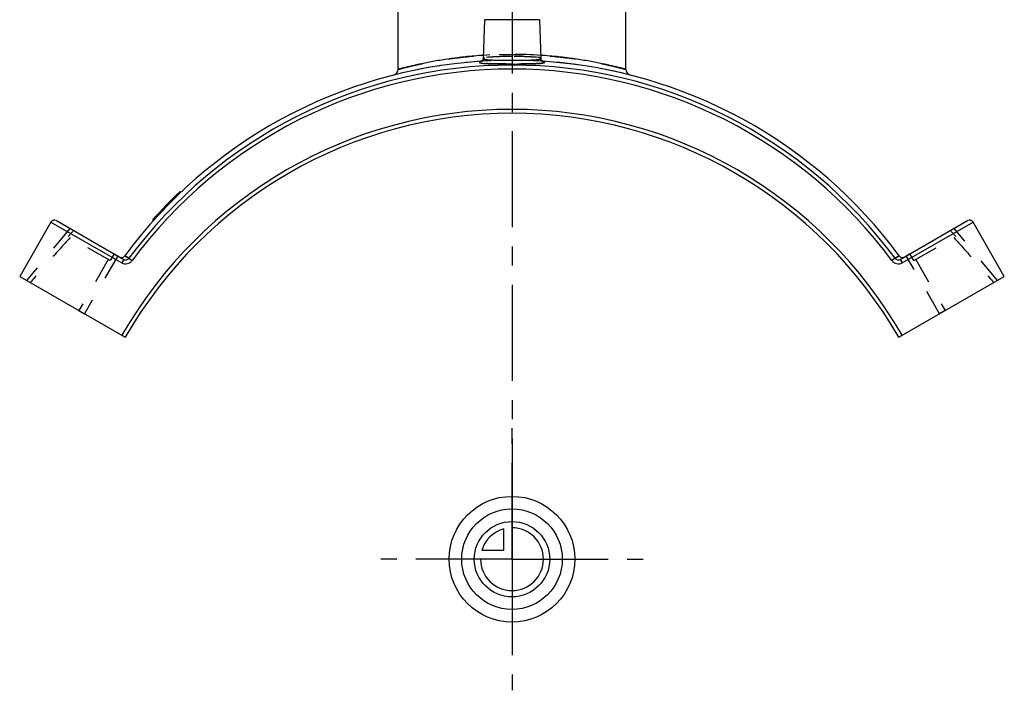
# Model space of a CAD drawing. Header units: millimetres. Extents: x 375 to 625, y 325 to 663.
# Tile 1 of 6: x 375 to 625, y 325 to 496. Entities that reach past the tile are written whole.
import ezdxf

# ---------------------------------------------------------------- set-up
doc = ezdxf.new("R2010")
doc.units = ezdxf.units.MM
doc.header["$LTSCALE"] = 65.185185
doc.linetypes.add('CENTER', pattern=[0.6, 0.375, -0.075, 0.075, -0.075])
doc.linetypes.add('HIDDEN', pattern=[0.2, 0.1, -0.1])
doc.layers.get('0').update_dxf_attribs({"linetype": 'CONTINUOUS'})
for name, color, linetype in [('ACHSEN_S', 7, 'CONTINUOUS'), ('DEFAULT_2', 8, 'HIDDEN'), ('FLAECHEN', 7, 'CONTINUOUS'), ('KONST.EL_MIT_GEO', 7, 'CONTINUOUS'), ('KURVEN', 7, 'CONTINUOUS')]:
    doc.layers.add(name, color=color, linetype=linetype)

msp = doc.modelspace()

# ---------------------------------------------------------------- linework, layer by layer
at = {"color": 7, "linetype": 'Continuous'}
for centre, radius, start, end in [((500, 362.75), 122.5, 93.7207, 143.5912), ((500, 362.75), 122.5, 36.4088, 86.2793), ((400.61, 436.05), 1, 240.1456, 323.5912), ((599.39, 436.05), 1, 216.4088, 299.8544)]:
    msp.add_arc(centre, radius, start, end, dxfattribs=at)
at = {"layer": 'ACHSEN_S', "color": 2, "linetype": 'CENTER'}
msp.add_line((500, 662.75), (500, 337.25), dxfattribs=at)
at = {"layer": 'DEFAULT_2', "color": 8, "linetype": 'HIDDEN'}
for p, q in [((397.2, 434.55), (389.73, 421.54)), ((399.62, 435.47), (391.15, 420.72)), ((397.7, 434.26), (397.2, 434.55)), ((398.7, 435.99), (397.7, 434.26)), ((398.7, 435.99), (399.62, 435.47)), ((601.3, 435.99), (600.38, 435.47)), ((608.85, 420.72), (600.38, 435.47)), ((602.3, 434.26), (601.3, 435.99)), ((602.3, 434.26), (602.8, 434.55)), ((602.8, 434.55), (610.27, 421.54)), ((389.73, 421.54), (391.15, 420.72)), ((610.27, 421.54), (608.85, 420.72))]:
    msp.add_line(p, q, dxfattribs=at)
at = {"layer": 'FLAECHEN', "color": 7, "linetype": 'Continuous'}
for p, q in [((471, 482.94), (471, 535.05)), ((492.97, 495.58), (492.62, 485.72)), ((507.03, 495.58), (507.38, 485.72))]:
    msp.add_line(p, q, dxfattribs=at)
at = {"layer": 'FLAECHEN', "color": 8, "linetype": 'HIDDEN'}
msp.add_line((529, 482.94), (529, 499.75), dxfattribs=at)
at = {"layer": 'FLAECHEN', "color": 2, "linetype": 'CENTER'}
for q in [(500, 391.62), (466.62, 358.25), (533.38, 358.25), (500, 324.88)]:
    msp.add_line((500, 358.25), q, dxfattribs=at)
at = {"layer": 'KONST.EL_MIT_GEO', "color": 7, "linetype": 'Continuous'}
for p, q in [((471, 482.94), (471, 505.25)), ((529, 482.94), (529, 505.25)), ((507.03, 495.58), (492.97, 495.58)), ((507.38, 485.72), (507.38, 485.72)), ((415.73, 451.66), (415.52, 451.88)), ((414.96, 450.93), (414.76, 451.15)), ((382.64, 444.06), (374.68, 430.18)), ((382.64, 444.06), (400.68, 433.71)), ((384.01, 444.43), (401.18, 434.57)), ((408.75, 444.48), (408.54, 444.7)), ((408.93, 444.68), (408.72, 444.9)), ((598.82, 434.57), (615.99, 444.43)), ((599.32, 433.71), (617.36, 444.06)), ((625.32, 430.18), (617.36, 444.06)), ((401.18, 434.57), (400.68, 433.71)), ((402.49, 434.84), (401.41, 435.46)), ((402.49, 434.84), (403.29, 434.25)), ((597.51, 434.84), (596.71, 434.25)), ((598.59, 435.46), (597.51, 434.84)), ((598.82, 434.57), (599.32, 433.71)), ((374.68, 430.18), (401.56, 414.75)), ((598.44, 414.75), (625.32, 430.18))]:
    msp.add_line(p, q, dxfattribs=at)
at = {"layer": 'KONST.EL_MIT_GEO', "color": 8, "linetype": 'HIDDEN'}
for p, q in [((492.26, 485.03), (492.26, 485.02)), ((492.62, 485.72), (492.62, 485.72)), ((507.76, 485.01), (507.76, 485.01)), ((507.76, 485.01), (507.76, 485.01)), ((415.24, 451.19), (415.03, 451.41)), ((415.25, 451.2), (415.05, 451.42)), ((415.34, 451.29), (415.14, 451.51)), ((412.8, 448.78), (412.59, 449)), ((412.96, 448.95), (412.75, 449.17)), ((412.96, 448.95), (412.76, 449.17)), ((412.98, 448.97), (412.78, 449.19)), ((414.1, 450.08), (413.89, 450.3)), ((414.56, 450.54), (414.36, 450.76)), ((414.57, 450.54), (414.37, 450.76)), ((414.58, 450.56), (414.38, 450.78)), ((414.77, 450.74), (414.57, 450.96)), ((414.91, 450.87), (414.7, 451.09)), ((410.17, 446.04), (409.97, 446.26)), ((410.28, 446.15), (410.07, 446.37)), ((410.3, 446.18), (410.1, 446.4)), ((410.5, 446.39), (410.3, 446.61)), ((410.56, 446.45), (410.35, 446.67)), ((411.32, 447.26), (411.11, 447.48)), ((411.38, 447.33), (411.18, 447.55)), ((411.38, 447.32), (411.18, 447.54)), ((411.43, 447.38), (411.23, 447.6)), ((411.71, 447.67), (411.5, 447.89)), ((412.1, 448.08), (411.9, 448.3)), ((412.24, 448.22), (412.04, 448.44)), ((412.3, 448.28), (412.1, 448.5)), ((409.11, 444.87), (408.9, 445.09)), ((409.13, 444.9), (408.92, 445.12)), ((409.2, 444.98), (409, 445.2)), ((409.51, 445.32), (409.3, 445.54)), ((409.77, 445.6), (409.56, 445.82)), ((409.89, 445.74), (409.69, 445.96)), ((409.93, 445.78), (409.73, 446)), ((387.48, 442.44), (376.41, 429.18)), ((623.59, 429.18), (612.52, 442.44)), ((397.7, 434.26), (387.04, 440.38)), ((602.3, 434.26), (612.96, 440.38)), ((401.41, 435.46), (402.49, 434.84)), ((597.51, 434.84), (598.59, 435.46))]:
    msp.add_line(p, q, dxfattribs=at)
for points in [[(492.26, 485.02), (492.25, 485.02), (492.24, 485.01), (492.24, 485.01), (492.24, 485.01), (492.24, 485.01), (492.25, 485.02), (492.27, 485.02), (492.29, 485.03), (492.31, 485.04), (492.32, 485.04)], [(507.68, 485.04), (507.69, 485.04), (507.71, 485.03), (507.73, 485.02), (507.75, 485.02), (507.76, 485.01), (507.76, 485.01)]]:
    msp.add_lwpolyline(points, dxfattribs=at)
at = {"layer": 'KONST.EL_MIT_GEO', "color": 7, "linetype": 'Continuous'}
for points in [[(492.62, 485.72), (492.62, 485.65), (492.61, 485.57), (492.59, 485.5), (492.56, 485.42), (492.54, 485.36), (492.5, 485.29), (492.47, 485.24), (492.43, 485.19), (492.4, 485.14), (492.36, 485.11), (492.33, 485.08), (492.3, 485.06), (492.28, 485.04), (492.26, 485.03), (492.26, 485.02)], [(507.76, 485.01), (507.76, 485.01), (507.75, 485.02), (507.74, 485.03), (507.72, 485.04), (507.7, 485.06), (507.67, 485.08), (507.64, 485.11), (507.6, 485.15), (507.57, 485.19), (507.53, 485.24), (507.5, 485.3), (507.46, 485.36), (507.44, 485.43), (507.41, 485.5), (507.39, 485.57), (507.38, 485.65), (507.38, 485.72)]]:
    msp.add_lwpolyline(points, dxfattribs=at)
at = {"layer": 'KONST.EL_MIT_GEO', "color": 8, "linetype": 'HIDDEN'}
for centre, radius, start, end in [((500, 374.63), 112.12, 86.2405, 93.7595), ((500, 362.75), 122.5, 86.3658, 104.239), ((492.02, 485.9), 0.908, 285.5935, 289.3573), ((492.02, 485.91), 0.915, 289.3773, 298.2979), ((500, 390.33), 95.89, 90.002, 94.2157), ((500, 390.39), 95.82, 90.0006, 94.2171), ((500, 390.33), 95.89, 85.7843, 89.998), ((500, 390.39), 95.82, 85.7829, 89.9994), ((507.98, 485.91), 0.916, 241.7024, 250.6219), ((507.98, 485.9), 0.908, 250.6427, 254.4009), ((500, 362.75), 122.5, 75.761, 86.2793), ((500, 362.75), 122.5, 133.4677, 138.1519), ((822.15, 57), 579.91, 138.41463, 138.61637), ((177.85, 57), 579.91, 41.38363, 41.58537)]:
    msp.add_arc(centre, radius, start, end, dxfattribs=at)
at = {"layer": 'KONST.EL_MIT_GEO', "color": 7, "linetype": 'Continuous'}
for centre, radius, start, end in [((500, 362.75), 121.27, 36.4754, 143.5246), ((500, 362.75), 122.5, 93.6495, 93.7207), ((492.02, 485.9), 0.908, 273.7143, 285.5935), ((507.98, 485.9), 0.908, 254.4009, 266.2858), ((500, 362.75), 122.5, 86.2793, 86.3658), ((500, 362.75), 120.27, 36.4754, 143.5246), ((469.5, 482.94), 1.5, 284.2389, 360), ((530.5, 482.94), 1.5, 180, 255.7611), ((500, 358.25), 114.5, 29.8544, 150.1456), ((500, 358.25), 113.5, 29.8544, 150.1456), ((500, 362.75), 122.8, 133.4666, 138.1392), ((383.51, 443.56), 1, 60.1456, 150.1456), ((616.49, 443.56), 1, 29.8544, 119.8544)]:
    msp.add_arc(centre, radius, start, end, dxfattribs=at)
at = {"layer": 'KONST.EL_MIT_GEO', "color": 8, "linetype": 'HIDDEN'}
for points, knots in [([(471, 482.94), (471, 482.94), (471.02, 482.94), (471.04, 482.95), (471.09, 482.96), (471.15, 482.98), (471.23, 483), (471.37, 483.04), (471.58, 483.09), (471.9, 483.18), (472.28, 483.27), (472.73, 483.39), (473.45, 483.57), (474.52, 483.82), (475.97, 484.15), (477.66, 484.51), (479.56, 484.88), (481.65, 485.25), (484.77, 485.73), (489.01, 486.25), (494.39, 486.66), (500, 486.8), (505.61, 486.66), (510.99, 486.25), (515.23, 485.73), (518.35, 485.25), (520.44, 484.88), (522.34, 484.51), (524.03, 484.15), (525.48, 483.82), (526.55, 483.57), (527.27, 483.39), (527.72, 483.27), (528.1, 483.18), (528.42, 483.09), (528.63, 483.04), (528.77, 483), (528.85, 482.98), (528.91, 482.96), (528.96, 482.95), (528.98, 482.94), (529, 482.94), (529, 482.94)], [0, 0, 0, 0, 0.000156, 0.000622, 0.001398, 0.002484, 0.003879, 0.005581, 0.009901, 0.015429, 0.022145, 0.030029, 0.039053, 0.060407, 0.085954, 0.115409, 0.148469, 0.18481, 0.224092, 0.310026, 0.403154, 0.5, 0.596846, 0.689974, 0.775908, 0.81519, 0.851531, 0.884591, 0.914046, 0.939593, 0.960947, 0.969971, 0.977855, 0.984571, 0.990099, 0.994419, 0.996121, 0.997516, 0.998602, 0.999378, 0.999844, 1, 1, 1, 1]), ([(500, 484.3), (499.36, 484.3), (498.1, 484.31), (496.57, 484.32), (495.43, 484.34), (494.65, 484.36), (493.95, 484.38), (493.34, 484.41), (492.81, 484.45), (492.38, 484.5), (492.06, 484.56), (491.85, 484.61), (491.74, 484.67), (491.7, 484.71), (491.68, 484.76), (491.71, 484.81), (491.76, 484.85), (491.83, 484.9), (491.93, 484.95), (492.01, 484.98), (492.05, 484.99)], [0, 0, 0, 0, 0.218634, 0.425139, 0.520256, 0.608193, 0.687772, 0.757949, 0.817834, 0.866716, 0.904105, 0.929853, 0.938559, 0.94488, 0.949779, 0.955073, 0.962276, 0.972039, 0.984592, 1, 1, 1, 1]), ([(492.95, 485.96), (492.95, 485.76), (492.83, 485.36), (492.5, 485.11), (492.32, 485.04)], [0, 0, 0, 0, 0.506774, 1, 1, 1, 1]), ([(492.95, 485.96), (492.95, 485.78), (492.86, 485.43), (492.6, 485.18), (492.45, 485.1)], [0, 0, 0, 0, 0.506021, 1, 1, 1, 1]), ([(492.95, 485.96), (492.87, 485.92), (492.75, 485.87), (492.62, 485.76), (492.62, 485.72)], [0, 0, 0, 0, 0.658204, 1, 1, 1, 1]), ([(507.95, 484.99), (507.99, 484.98), (508.07, 484.95), (508.17, 484.9), (508.24, 484.85), (508.29, 484.81), (508.32, 484.76), (508.3, 484.71), (508.26, 484.67), (508.15, 484.61), (507.94, 484.56), (507.62, 484.5), (507.19, 484.45), (506.66, 484.41), (506.05, 484.38), (505.35, 484.36), (504.57, 484.34), (503.43, 484.32), (501.9, 484.31), (500.64, 484.3), (500, 484.3)], [0, 0, 0, 0, 0.015408, 0.02796, 0.037723, 0.044927, 0.050221, 0.05512, 0.061442, 0.070147, 0.095895, 0.133283, 0.182164, 0.242049, 0.312225, 0.391803, 0.479739, 0.574855, 0.78136, 1, 1, 1, 1]), ([(507.05, 485.96), (507.05, 485.76), (507.17, 485.36), (507.5, 485.11), (507.68, 485.04)], [0, 0, 0, 0, 0.506778, 1, 1, 1, 1]), ([(507.05, 485.96), (507.13, 485.92), (507.25, 485.87), (507.38, 485.76), (507.38, 485.72)], [0, 0, 0, 0, 0.658202, 1, 1, 1, 1]), ([(387.51, 440.11), (385.79, 438.23), (382.38, 434.42), (379.02, 430.58), (377.34, 428.65)], [0, 0, 0, 0, 0.499999, 1, 1, 1, 1]), ([(612.49, 440.11), (614.21, 438.23), (617.62, 434.42), (620.98, 430.58), (622.66, 428.65)], [0, 0, 0, 0, 0.499999, 1, 1, 1, 1])]:
    msp.add_open_spline(points, degree=3, knots=knots, dxfattribs=at)
at = {"layer": 'KONST.EL_MIT_GEO', "color": 7, "linetype": 'Continuous'}
for points, knots in [([(492.65, 486.51), (491.15, 486.41), (488.25, 486.16), (484.12, 485.64), (480.94, 485.13), (478.63, 484.7), (477.11, 484.39), (475.74, 484.1), (474.53, 483.82), (473.49, 483.58), (472.73, 483.39), (472.22, 483.26), (471.9, 483.18), (471.63, 483.11), (471.41, 483.05), (471.26, 483.01), (471.16, 482.98), (471.1, 482.97), (471.06, 482.96), (471.03, 482.95), (471.01, 482.94), (471, 482.94), (471, 482.94)], [0, 0, 0, 0, 0.205397, 0.396463, 0.568338, 0.645685, 0.716604, 0.7806, 0.837202, 0.885967, 0.926489, 0.943545, 0.958412, 0.971053, 0.981439, 0.989544, 0.992735, 0.995348, 0.997381, 0.998835, 0.999709, 1, 1, 1, 1]), ([(529, 482.94), (529, 482.94), (528.99, 482.94), (528.97, 482.95), (528.94, 482.96), (528.9, 482.97), (528.84, 482.98), (528.74, 483.01), (528.59, 483.05), (528.37, 483.11), (528.1, 483.18), (527.78, 483.26), (527.27, 483.39), (526.51, 483.58), (525.47, 483.82), (524.26, 484.1), (522.89, 484.39), (521.37, 484.7), (519.06, 485.13), (515.88, 485.64), (511.75, 486.16), (508.85, 486.41), (507.35, 486.51)], [0, 0, 0, 0, 0.000291, 0.001165, 0.002618, 0.004652, 0.007265, 0.010456, 0.018561, 0.028947, 0.041588, 0.056455, 0.073511, 0.114033, 0.162798, 0.2194, 0.283396, 0.354315, 0.431662, 0.603537, 0.794603, 1, 1, 1, 1]), ([(492.05, 484.99), (492.01, 484.98), (491.93, 484.95), (491.83, 484.9), (491.76, 484.85), (491.71, 484.81), (491.68, 484.76), (491.7, 484.71), (491.74, 484.67), (491.85, 484.61), (492.06, 484.56), (492.38, 484.5), (492.81, 484.45), (493.34, 484.41), (493.95, 484.38), (494.65, 484.36), (495.43, 484.34), (496.57, 484.32), (498.1, 484.31), (499.36, 484.3), (500, 484.3)], [0, 0, 0, 0, 0.015408, 0.02796, 0.037723, 0.044927, 0.050221, 0.05512, 0.061442, 0.070147, 0.095895, 0.133283, 0.182163, 0.242048, 0.312224, 0.391802, 0.479738, 0.574854, 0.781358, 1, 1, 1, 1]), ([(492.62, 485.72), (492.62, 485.65), (492.76, 485.57), (492.95, 485.52), (493.2, 485.47), (493.5, 485.43), (494.04, 485.38), (494.84, 485.33), (495.94, 485.3), (497.21, 485.28), (498.58, 485.27), (499.52, 485.27), (500, 485.27)], [0, 0, 0, 0, 0.025568, 0.050092, 0.083262, 0.12502, 0.175089, 0.298389, 0.448667, 0.620194, 0.806355, 1, 1, 1, 1]), ([(500, 485.27), (500.48, 485.27), (501.42, 485.27), (502.79, 485.28), (504.06, 485.3), (505.16, 485.33), (505.96, 485.38), (506.5, 485.43), (506.8, 485.47), (507.05, 485.52), (507.24, 485.57), (507.38, 485.65), (507.38, 485.72)], [0, 0, 0, 0, 0.193638, 0.379798, 0.551326, 0.701607, 0.824909, 0.874978, 0.916737, 0.949908, 0.974433, 1, 1, 1, 1]), ([(500, 484.3), (500.64, 484.3), (501.9, 484.31), (503.43, 484.32), (504.57, 484.34), (505.35, 484.36), (506.05, 484.38), (506.66, 484.41), (507.19, 484.45), (507.62, 484.5), (507.94, 484.56), (508.15, 484.61), (508.26, 484.67), (508.3, 484.71), (508.32, 484.76), (508.29, 484.81), (508.24, 484.85), (508.17, 484.9), (508.07, 484.95), (507.99, 484.98), (507.95, 484.99)], [0, 0, 0, 0, 0.218633, 0.425139, 0.520256, 0.608193, 0.687772, 0.757949, 0.817834, 0.866716, 0.904105, 0.929853, 0.938559, 0.94488, 0.949779, 0.955073, 0.962276, 0.972039, 0.984592, 1, 1, 1, 1]), ([(400.68, 433.71), (400.89, 433.59), (401.35, 433.42), (402.1, 433.44), (402.78, 433.72), (403.14, 434.05), (403.29, 434.25)], [0, 0, 0, 0, 0.250013, 0.500018, 0.750013, 1, 1, 1, 1]), ([(401.18, 434.57), (401.28, 434.51), (401.51, 434.43), (401.89, 434.44), (402.23, 434.57), (402.41, 434.74), (402.49, 434.84)], [0, 0, 0, 0, 0.249649, 0.499489, 0.749621, 1, 1, 1, 1]), ([(596.71, 434.25), (596.86, 434.05), (597.22, 433.72), (597.9, 433.44), (598.65, 433.42), (599.11, 433.59), (599.32, 433.71)], [0, 0, 0, 0, 0.249987, 0.499982, 0.749987, 1, 1, 1, 1]), ([(597.51, 434.84), (597.59, 434.74), (597.77, 434.57), (598.11, 434.44), (598.49, 434.43), (598.72, 434.51), (598.82, 434.57)], [0, 0, 0, 0, 0.250379, 0.500511, 0.750351, 1, 1, 1, 1])]:
    msp.add_open_spline(points, degree=3, knots=knots, dxfattribs=at)
at = {"layer": 'KURVEN', "color": 40, "linetype": 'Continuous'}
for p, q in [((500, 367.85), (500, 358.25)), ((497.8, 365.94), (497.8, 360.45)), ((497.8, 360.45), (492.31, 360.45)), ((500, 358.25), (490.4, 358.25))]:
    msp.add_line(p, q, dxfattribs=at)
for radius in [16, 12.8, 9.6]:
    msp.add_circle((500, 358.25), radius, dxfattribs=at)
for start, end in [(180, 90), (105.962, 164.038)]:
    msp.add_arc((500, 358.25), 8, start, end, dxfattribs=at)

doc.saveas('drawing.dxf')
